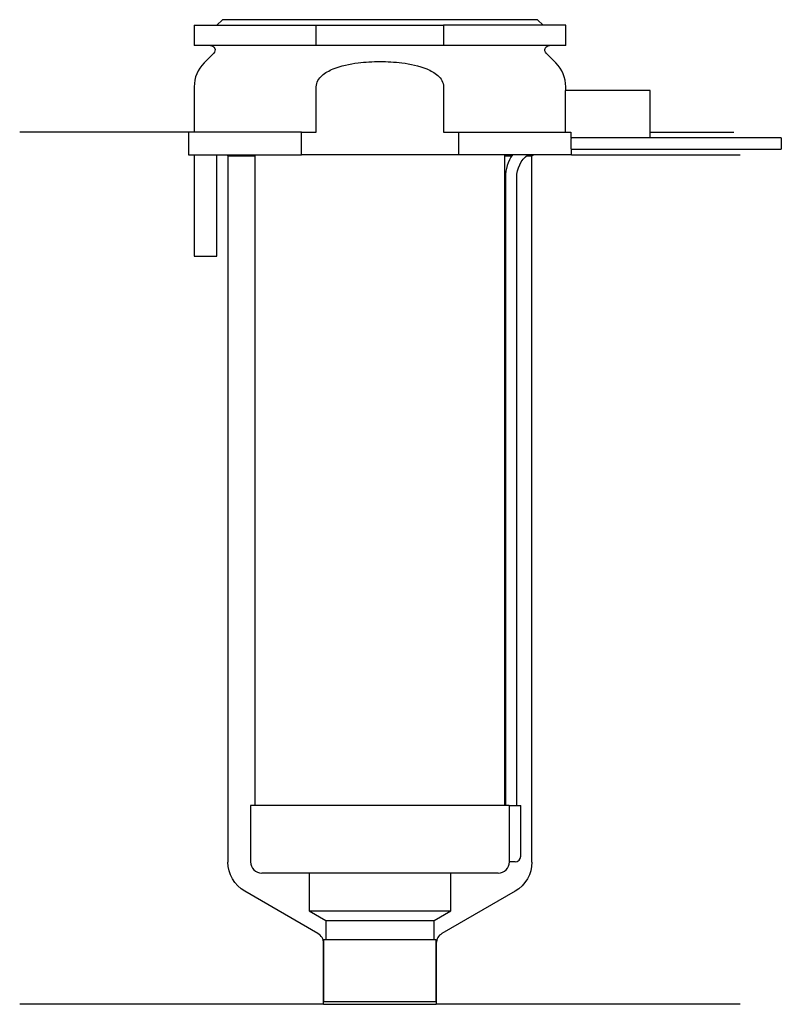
# Model space of a CAD drawing. Header units: millimetres. Extents: x 25.5 to 93.2, y 196.9 to 284.3.
import ezdxf

# ---------------------------------------------------------------- set-up
doc = ezdxf.new("R2010")
doc.units = ezdxf.units.MM
doc.layers.add('201', color=7, linetype='Continuous')
doc.layers.add('30', color=7, linetype='Continuous')

msp = doc.modelspace()

# ---------------------------------------------------------------- linework, layer by layer
at = {"layer": '201', "color": 113}
for p, q in [((40.526, 274.313), (25.526, 274.313)), ((40.526, 274.313), (40.526, 272.313)), ((81.525, 274.313), (88.958, 274.313)), ((43.926, 272.313), (44.026, 272.213)), ((44.026, 272.213), (46.426, 272.213)), ((44.026, 272.213), (44.026, 209.501)), ((68.625, 272.213), (69.236, 272.213)), ((70.551, 272.213), (71.026, 272.213)), ((71.026, 272.213), (71.126, 272.313)), ((71.026, 209.501), (71.026, 272.213)), ((74.526, 272.313), (89.526, 272.313)), ((52.021, 203.153), (45.526, 206.903)), ((69.526, 206.903), (63.031, 203.153)), ((52.521, 196.865), (52.521, 202.287)), ((62.531, 202.287), (62.531, 196.865)), ((52.521, 196.865), (25.526, 196.865)), ((52.521, 196.865), (62.531, 196.865)), ((89.526, 196.865), (62.531, 196.865))]:
    msp.add_line(p, q, dxfattribs=at)
at = {"layer": '201', "color": 113, "extrusion": (0, 0, -1)}
for centre, start, end in [((-47.026, 209.501), -60, 0), ((-68.026, 209.501), 180, 240)]:
    msp.add_arc(centre, 3, start, end, dxfattribs=at)
at = {"layer": '201', "color": 113}
for centre, start, end in [((51.521, 202.287), 0, 60), ((63.531, 202.287), 120, 180)]:
    msp.add_arc(centre, 1, start, end, dxfattribs=at)
at = {"layer": '30', "color": 113}
for p, q in [((43.526, 284.313), (43.026, 283.813)), ((71.526, 284.313), (43.526, 284.313)), ((72.026, 283.813), (71.526, 284.313)), ((41.026, 283.813), (41.026, 282.013)), ((41.026, 283.813), (51.869, 283.813)), ((51.869, 282.013), (51.869, 283.813)), ((51.869, 283.813), (63.182, 283.813)), ((63.182, 283.813), (63.182, 282.013)), ((74.026, 283.813), (63.182, 283.813)), ((74.026, 282.013), (74.026, 283.813)), ((51.869, 282.013), (41.026, 282.013)), ((63.182, 282.013), (51.869, 282.013)), ((74.026, 282.013), (63.182, 282.013)), ((42.758, 281.33), (41.904, 280.476)), ((73.147, 280.476), (72.293, 281.33)), ((41.026, 278.355), (41.026, 274.313)), ((51.869, 274.313), (51.869, 278.355)), ((63.182, 278.355), (63.182, 274.313)), ((74.026, 278.013), (74.026, 278.355)), ((73.978, 278.013), (73.978, 274.313)), ((81.526, 278.013), (73.978, 278.013)), ((81.526, 273.813), (81.526, 278.013)), ((50.543, 274.313), (40.526, 274.313)), ((40.526, 274.313), (40.526, 272.313)), ((50.543, 272.313), (50.543, 274.313)), ((50.543, 274.313), (51.869, 274.313)), ((63.182, 274.313), (64.508, 274.313)), ((64.508, 274.313), (64.508, 272.313)), ((64.508, 274.313), (74.479, 274.313)), ((74.479, 274.313), (74.479, 273.813)), ((81.526, 273.813), (74.479, 273.813)), ((93.176, 273.813), (74.525, 273.813)), ((93.176, 273.813), (93.176, 272.813)), ((40.526, 272.313), (50.543, 272.313)), ((41.026, 272.313), (41.026, 263.313)), ((43.026, 263.313), (43.026, 272.313)), ((46.426, 272.313), (46.426, 214.513)), ((64.508, 272.313), (50.543, 272.313)), ((74.526, 272.313), (64.508, 272.313)), ((68.625, 214.513), (68.625, 272.313)), ((74.526, 272.313), (74.526, 272.813)), ((74.526, 272.813), (93.176, 272.813)), ((68.676, 270.313), (68.676, 214.513)), ((69.676, 214.513), (69.676, 270.313)), ((41.026, 263.313), (43.026, 263.313)), ((46.026, 214.513), (46.026, 209.513)), ((68.995, 214.513), (46.026, 214.513)), ((68.995, 214.513), (68.995, 210.013)), ((68.995, 214.513), (70.026, 214.513)), ((70.026, 210.013), (70.026, 214.513)), ((69.526, 209.513), (69.021, 209.513)), ((68.026, 208.513), (47.026, 208.513)), ((51.226, 208.513), (51.226, 205.176)), ((63.826, 205.176), (63.826, 208.513)), ((51.226, 205.176), (52.721, 204.313)), ((51.226, 205.176), (63.826, 205.176)), ((62.331, 204.313), (63.826, 205.176)), ((52.721, 204.313), (52.721, 202.613)), ((52.721, 204.313), (62.331, 204.313)), ((62.331, 202.613), (62.331, 204.313)), ((52.521, 202.613), (52.521, 197.113)), ((52.521, 202.613), (62.531, 202.613)), ((62.531, 197.113), (62.531, 202.613)), ((52.521, 197.113), (62.531, 197.113))]:
    msp.add_line(p, q, dxfattribs=at)
at = {"layer": '30', "color": 113, "extrusion": (0, 0, -1)}
for centre, radius, start, end in [((-42.476, 281.613), 0.4, 90, 225), ((-72.576, 281.613), 0.4, -45, 90), ((-72.176, 270.313), 2.5, 0, 53.11424)]:
    msp.add_arc(centre, radius, start, end, dxfattribs=at)
at = {"layer": '30', "color": 113}
for centre, radius, start, end in [((44.026, 278.355), 3, 135, 180), ((71.026, 278.355), 3, 0, 45), ((72.176, 270.313), 3.5, 145.09201, 180), ((69.526, 210.013), 0.5, -90, 0), ((47.026, 209.513), 1, 180, 270), ((68.026, 209.513), 1, -90, 0)]:
    msp.add_arc(centre, radius, start, end, dxfattribs=at)
for points, knots in [([(51.869, 278.355), (51.869, 278.741), (52.101, 279.095), (52.671, 279.606), (53.015, 279.791), (54.07, 280.231), (54.83, 280.382), (55.582, 280.476)], [0, 0, 0, 0, 0.25, 0.25, 0.5, 0.5, 1, 1, 1, 1]), ([(55.582, 280.476), (56.225, 280.556), (56.87, 280.597), (57.844, 280.597), (58.17, 280.587), (58.822, 280.547), (59.147, 280.516), (59.469, 280.476)], [0, 0, 0, 0, 0.5, 0.5, 0.75, 0.75, 1, 1, 1, 1]), ([(59.469, 280.476), (60.223, 280.382), (60.982, 280.231), (62.036, 279.791), (62.38, 279.606), (62.955, 279.091), (63.182, 278.737), (63.182, 278.355)], [0, 0, 0, 0, 0.5, 0.5, 0.75, 0.75, 1, 1, 1, 1]), ([(74.526, 272.813), (74.525, 272.829), (74.525, 272.839), (74.524, 272.864), (74.524, 272.879), (74.523, 272.915), (74.522, 272.936), (74.521, 273.006), (74.52, 273.061), (74.519, 273.182), (74.518, 273.247), (74.518, 273.345), (74.518, 273.378), (74.519, 273.443), (74.519, 273.474), (74.52, 273.534), (74.52, 273.564), (74.521, 273.618), (74.521, 273.643), (74.522, 273.69), (74.523, 273.71), (74.524, 273.747), (74.524, 273.762), (74.525, 273.787), (74.525, 273.797), (74.525, 273.809), (74.526, 273.814)], [0, 0, 0, 0, 0.124935, 0.124935, 0.187403, 0.187403, 0.249871, 0.249871, 0.374806, 0.374806, 0.499741, 0.499741, 0.562209, 0.562209, 0.624677, 0.624677, 0.687144, 0.687144, 0.749612, 0.749612, 0.81208, 0.81208, 0.874547, 0.874547, 0.937015, 1, 1, 1, 1]), ([(68.995, 210.013), (68.995, 209.958), (68.996, 209.901), (68.999, 209.797), (69.001, 209.747), (69.005, 209.66), (69.007, 209.622), (69.012, 209.563), (69.015, 209.541), (69.017, 209.528), (69.019, 209.518), (69.02, 209.513)], [0, 0, 0, 0, 0.208381, 0.208381, 0.416996, 0.416996, 0.625825, 0.625825, 0.83609, 0.83609, 1, 1, 1, 1])]:
    msp.add_open_spline(points, degree=3, knots=knots, dxfattribs=at)

doc.saveas('drawing.dxf')
